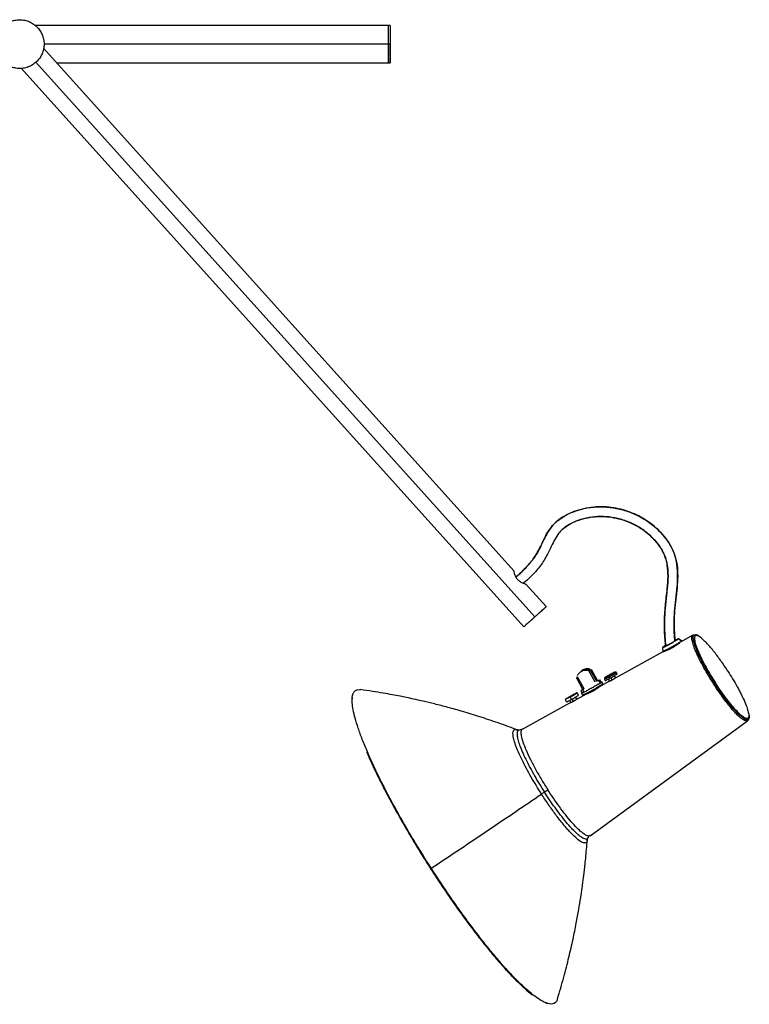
# Paper-space layout '_Izquierda' of a CAD drawing. Header units: millimetres. Extents: x -729 to 867, y 3453 to 4497.
# Tile 3 of 4: x 492 to 867, y 3453 to 3958. Entities that reach past the tile are written whole.
import ezdxf

# ---------------------------------------------------------------- set-up
doc = ezdxf.new("R2010")
doc.units = ezdxf.units.MM

psp = doc.layouts.new('_Izquierda')

# ---------------------------------------------------------------- linework, layer by layer
at = {"color": 7, "linetype": 'Continuous', "lineweight": 25}
for p, q in [((682.28, 3954.77), (500.4, 3954.77)), ((745.79, 3675.3), (504.5, 3943.28)), ((682.28, 3945.27), (504.78, 3945.27)), ((492.99, 3932.91), (750.83, 3646.54)), ((500.64, 3935.99), (756.59, 3651.72)), ((511.26, 3935.77), (682.28, 3935.77)), ((747.29, 3672.46), (746.93, 3672.14)), ((762.35, 3656.91), (752.14, 3668.25)), ((758.27, 3653.24), (753.88, 3649.28)), ((831.69, 3639.29), (830.21, 3640.42)), ((831.72, 3639.36), (830.22, 3640.49)), ((831.64, 3639.33), (831.69, 3639.29)), ((831.78, 3639.13), (831.69, 3639.29)), ((831.83, 3639.16), (831.71, 3639.37)), ((831.78, 3639.13), (837.45, 3642.26)), ((837.45, 3642.26), (837.8, 3642.38)), ((839.21, 3642.49), (837.59, 3642.36)), ((838.27, 3642.42), (838.43, 3642.37)), ((839.45, 3642.4), (839.21, 3642.49)), ((821.99, 3635.84), (822.16, 3633.99)), ((828.6, 3636.83), (828.57, 3637.11)), ((828.62, 3637.14), (828.64, 3636.86)), ((798.25, 3620.64), (822.29, 3633.9)), ((822.17, 3633.99), (822.31, 3633.73)), ((783.99, 3624.33), (784.64, 3624.92)), ((787.42, 3618.19), (783.99, 3624.33)), ((784.06, 3624.32), (785.28, 3624.01)), ((784.78, 3624.67), (784.64, 3624.92)), ((785.28, 3624.01), (785.71, 3624.4)), ((788.69, 3619.07), (785.71, 3624.4)), ((778.01, 3620.01), (778.29, 3620.99)), ((778.01, 3620.01), (780.99, 3614.68)), ((778.18, 3621.17), (781.63, 3615)), ((779.64, 3623.27), (779.53, 3623.17)), ((788.26, 3618.68), (785.28, 3624.01)), ((788.69, 3619.07), (788.26, 3618.68)), ((789.98, 3619.3), (788.69, 3619.07)), ((789.98, 3619.3), (789.55, 3618.91)), ((790.6, 3618.2), (789.98, 3619.3)), ((792.32, 3620.38), (792.2, 3620.19)), ((792.26, 3619.66), (792.6, 3619.04)), ((794.29, 3621.55), (792.55, 3620.6)), ((792.66, 3620.72), (792.68, 3620.68)), ((792.73, 3620.77), (794.47, 3621.72)), ((794.03, 3621.32), (794.29, 3621.55)), ((794.13, 3619.89), (794.84, 3618.63)), ((794.29, 3621.55), (794.33, 3621.48)), ((794.47, 3621.72), (794.73, 3621.95)), ((794.47, 3621.72), (794.54, 3621.59)), ((794.74, 3621.96), (794.85, 3621.76)), ((795.21, 3620.34), (794.87, 3620.95)), ((795.35, 3622.29), (795.04, 3622.12)), ((795.5, 3622.22), (795.24, 3621.98)), ((796.14, 3619.28), (795.44, 3620.54)), ((797.24, 3623.17), (795.5, 3622.22)), ((795.68, 3622.38), (797.42, 3623.33)), ((795.94, 3622.61), (795.68, 3622.38)), ((795.68, 3622.38), (795.71, 3622.33)), ((797.88, 3620.36), (797.19, 3621.59)), ((798.72, 3622.44), (798.38, 3623.05)), ((780.99, 3614.68), (780.11, 3613.72)), ((781.63, 3615), (781.02, 3614.18)), ((781.02, 3614.18), (781.63, 3613.09)), ((789.55, 3618.91), (788.26, 3618.68)), ((789.15, 3617.25), (790.16, 3617.81)), ((790.16, 3617.81), (789.55, 3618.91)), ((789.81, 3616), (789.84, 3616)), ((789.84, 3616), (794.37, 3618.5)), ((790.6, 3618.2), (790.16, 3617.81)), ((790.44, 3618.17), (790.76, 3618.32)), ((790.81, 3618.29), (790.84, 3618.26)), ((791.33, 3617.39), (790.84, 3618.26)), ((791.38, 3617.47), (790.9, 3618.34)), ((791.29, 3617.41), (791.33, 3617.39)), ((662.88, 3610.36), (662.79, 3609.59)), ((772.06, 3609.35), (772.74, 3608.12)), ((774.42, 3610.63), (772.61, 3609.64)), ((772.61, 3609.64), (772.79, 3609.8)), ((772.79, 3609.8), (774.61, 3610.79)), ((772.82, 3609.75), (772.79, 3609.8)), ((775.36, 3611.05), (774.15, 3610.39)), ((774.15, 3610.39), (774.42, 3610.63)), ((774.25, 3609.02), (774.99, 3607.68)), ((774.42, 3610.63), (774.47, 3610.56)), ((774.61, 3610.79), (774.88, 3611.04)), ((774.61, 3610.79), (774.67, 3610.67)), ((775.35, 3609.41), (774.67, 3610.64)), ((774.88, 3611.04), (776.09, 3611.7)), ((774.88, 3611.04), (774.99, 3610.84)), ((775.64, 3611.29), (775.36, 3611.05)), ((776.29, 3608.33), (775.57, 3609.62)), ((777.45, 3612.29), (775.64, 3611.29)), ((775.82, 3611.46), (777.63, 3612.45)), ((776.09, 3611.7), (775.82, 3611.46)), ((775.84, 3611.41), (775.82, 3611.46)), ((778.03, 3609.42), (777.33, 3610.67)), ((777.63, 3612.45), (777.45, 3612.29)), ((778.86, 3611.51), (778.18, 3612.74)), ((778.4, 3609.69), (782.93, 3612.19)), ((780.11, 3613.72), (780.72, 3612.62)), ((780.42, 3612.48), (780.91, 3611.61)), ((780.48, 3612.56), (780.83, 3612.81)), ((749.87, 3593.96), (774.52, 3607.55)), ((750.04, 3594.08), (748.51, 3593.62)), ((784.81, 3539.5), (865.65, 3598.45)), ((865.59, 3598.41), (865.84, 3598.68)), ((748.51, 3593.62), (747.51, 3593.72)), ((748.6, 3593.6), (748.54, 3593.58)), ((783.72, 3538.43), (783.69, 3538.37)), ((783.74, 3538.3), (784.44, 3539.09)), ((784.67, 3539.35), (784.8, 3539.5)), ((784.88, 3539.56), (784.78, 3539.53)), ((761.94, 3453.88), (762.67, 3453.63))]:
    psp.add_line(p, q, dxfattribs=at)
psp.add_arc((758.22, 3664.95), 57.95, 293.1505, 304.8455, dxfattribs=at)
for points, knots in [([(483.91, 3954.56), (484.46, 3955.06), (485.07, 3955.52), (486.42, 3956.34), (487.15, 3956.7), (488.7, 3957.28), (489.52, 3957.5), (491.2, 3957.76), (492.07, 3957.8), (493.79, 3957.71), (494.65, 3957.58), (496.3, 3957.14), (497.1, 3956.84), (498.58, 3956.1), (499.27, 3955.67), (500.52, 3954.71), (501.08, 3954.19), (502.06, 3953.09), (502.52, 3952.48), (503.35, 3951.14), (503.71, 3950.41), (504.28, 3948.86), (504.5, 3948.04), (504.76, 3946.35), (504.81, 3945.48), (504.72, 3943.76), (504.58, 3942.9), (504.14, 3941.25), (503.84, 3940.46), (503.11, 3938.98), (502.67, 3938.29), (501.71, 3937.04), (501.19, 3936.48), (500.64, 3935.99)], [0, 0, 0, 0, 0.0625, 0.0625, 0.125, 0.125, 0.1875, 0.1875, 0.25, 0.25, 0.3125, 0.3125, 0.375, 0.375, 0.4375, 0.4375, 0.5, 0.5, 0.5625, 0.5625, 0.625, 0.625, 0.6875, 0.6875, 0.75, 0.75, 0.8125, 0.8125, 0.875, 0.875, 0.9375, 0.9375, 1, 1, 1, 1]), ([(500.64, 3935.99), (500.1, 3935.49), (499.48, 3935.03), (498.14, 3934.21), (497.41, 3933.85), (495.86, 3933.27), (495.04, 3933.05), (493.35, 3932.79), (492.49, 3932.75), (490.76, 3932.84), (489.91, 3932.97), (488.26, 3933.41), (487.46, 3933.71), (485.98, 3934.45), (485.29, 3934.88), (484.04, 3935.84), (483.48, 3936.36), (482.5, 3937.46), (482.03, 3938.07), (481.21, 3939.41), (480.85, 3940.14), (480.27, 3941.69), (480.06, 3942.51), (479.8, 3944.2), (479.75, 3945.07), (479.84, 3946.79), (479.98, 3947.65), (480.41, 3949.3), (480.71, 3950.09), (481.45, 3951.57), (481.88, 3952.26), (482.84, 3953.51), (483.37, 3954.07), (483.91, 3954.56)], [0, 0, 0, 0, 0.0625, 0.0625, 0.125, 0.125, 0.1875, 0.1875, 0.25, 0.25, 0.3125, 0.3125, 0.375, 0.375, 0.4375, 0.4375, 0.5, 0.5, 0.5625, 0.5625, 0.625, 0.625, 0.6875, 0.6875, 0.75, 0.75, 0.8125, 0.8125, 0.875, 0.875, 0.9375, 0.9375, 1, 1, 1, 1]), ([(681.28, 3954.77), (681.28, 3954.77), (681.28, 3954.72), (681.28, 3954.51), (681.28, 3954.34), (681.28, 3953.88), (681.28, 3953.58), (681.28, 3952.87), (681.28, 3952.46), (681.28, 3951.53), (681.28, 3951.02), (681.28, 3949.93), (681.28, 3949.36), (681.28, 3948.19), (681.28, 3947.59), (681.28, 3946.42), (681.28, 3945.83), (681.28, 3944.71), (681.28, 3944.13), (681.28, 3942.96), (681.28, 3942.36), (681.28, 3941.19), (681.28, 3940.62), (681.28, 3939.53), (681.28, 3939.02), (681.28, 3938.09), (681.28, 3937.68), (681.28, 3936.97), (681.28, 3936.67), (681.28, 3936.21), (681.28, 3936.04), (681.28, 3935.82), (681.28, 3935.77), (681.28, 3935.77)], [0, 0, 0, 0, 0.0625, 0.0625, 0.125, 0.125, 0.1875, 0.1875, 0.25, 0.25, 0.3125, 0.3125, 0.375, 0.375, 0.4375, 0.4375, 0.5, 0.5, 0.5625, 0.5625, 0.625, 0.625, 0.6875, 0.6875, 0.75, 0.75, 0.8125, 0.8125, 0.875, 0.875, 0.9375, 0.9375, 1, 1, 1, 1]), ([(682.28, 3954.77), (682.28, 3954.77), (682.28, 3954.72), (682.28, 3954.51), (682.28, 3954.34), (682.28, 3953.88), (682.28, 3953.58), (682.28, 3952.87), (682.28, 3952.46), (682.28, 3951.53), (682.28, 3951.02), (682.28, 3949.93), (682.28, 3949.36), (682.28, 3948.19), (682.28, 3947.59), (682.28, 3946.42), (682.28, 3945.83), (682.28, 3944.71), (682.28, 3944.13), (682.28, 3942.96), (682.28, 3942.36), (682.28, 3941.19), (682.28, 3940.62), (682.28, 3939.53), (682.28, 3939.02), (682.28, 3938.09), (682.28, 3937.68), (682.28, 3936.97), (682.28, 3936.67), (682.28, 3936.21), (682.28, 3936.04), (682.28, 3935.82), (682.28, 3935.77), (682.28, 3935.77)], [0, 0, 0, 0, 0.0625, 0.0625, 0.125, 0.125, 0.1875, 0.1875, 0.25, 0.25, 0.3125, 0.3125, 0.375, 0.375, 0.4375, 0.4375, 0.5, 0.5, 0.5625, 0.5625, 0.625, 0.625, 0.6875, 0.6875, 0.75, 0.75, 0.8125, 0.8125, 0.875, 0.875, 0.9375, 0.9375, 1, 1, 1, 1]), ([(682.28, 3954.77), (682.28, 3954.77), (682.28, 3954.72), (682.28, 3954.51), (682.28, 3954.34), (682.28, 3953.88), (682.28, 3953.58), (682.28, 3952.87), (682.28, 3952.46), (682.28, 3951.53), (682.28, 3951.02), (682.28, 3949.93), (682.28, 3949.36), (682.28, 3948.19), (682.28, 3947.59), (682.28, 3946.42), (682.28, 3945.83), (682.28, 3945.27)], [0, 0, 0, 0, 0.125, 0.125, 0.25, 0.25, 0.375, 0.375, 0.5, 0.5, 0.625, 0.625, 0.75, 0.75, 0.875, 0.875, 1, 1, 1, 1]), ([(682.28, 3935.77), (682.28, 3935.77), (682.28, 3935.82), (682.28, 3936.04), (682.28, 3936.21), (682.28, 3936.67), (682.28, 3936.97), (682.28, 3937.68), (682.28, 3938.09), (682.28, 3939.02), (682.28, 3939.53), (682.28, 3940.62), (682.28, 3941.19), (682.28, 3942.36), (682.28, 3942.96), (682.28, 3944.13), (682.28, 3944.71), (682.28, 3945.27)], [0, 0, 0, 0, 0.125, 0.125, 0.25, 0.25, 0.375, 0.375, 0.5, 0.5, 0.625, 0.625, 0.75, 0.75, 0.875, 0.875, 1, 1, 1, 1]), ([(828.36, 3639.3), (828.27, 3640.31), (828.06, 3642.72), (827.92, 3647.19), (828, 3652.75), (828.58, 3659.06), (829.38, 3665.48), (829.9, 3672.04), (829.65, 3678.03), (828.45, 3683.31), (826.51, 3687.75), (823.85, 3691.86), (820.64, 3695.59), (816.99, 3698.89), (813.01, 3701.7), (808.74, 3704.02), (804.22, 3705.84), (799.45, 3707.19), (794.46, 3708), (789.31, 3708.2), (784.08, 3707.73), (779.03, 3706.56), (774.45, 3704.85), (770.56, 3702.83), (768.44, 3701.13), (767.46, 3700.34)], [0, 0, 0, 0, 0.0260212, 0.0621569, 0.1146628, 0.1687791, 0.2248089, 0.2812583, 0.3375861, 0.377989, 0.4190297, 0.4605368, 0.5024114, 0.5442582, 0.5856083, 0.6265932, 0.6678286, 0.7100294, 0.7531849, 0.7971845, 0.8421211, 0.8879424, 0.9304624, 0.9679357, 1, 1, 1, 1]), ([(767.57, 3700.35), (768.64, 3701.23), (770.96, 3703.15), (775.74, 3705.47), (781.62, 3707.35), (788.36, 3708.25), (795.13, 3708), (801.76, 3706.68), (808.13, 3704.37), (813.61, 3701.35), (818.19, 3697.87), (821.92, 3694.2), (825.12, 3690.04), (827.63, 3685.46), (829.19, 3680.55), (829.85, 3675.19), (829.75, 3669.52), (829.16, 3663.62), (828.44, 3657.83), (828, 3652.13), (827.86, 3645.98), (828.25, 3641.74), (828.47, 3639.36)], [0, 0, 0, 0, 0.035613, 0.077794, 0.136645, 0.19456, 0.252276, 0.309986, 0.367488, 0.425166, 0.46918, 0.513793, 0.558423, 0.602723, 0.64649, 0.689432, 0.740681, 0.791769, 0.842064, 0.890838, 0.938874, 1, 1, 1, 1]), ([(823.71, 3636.71), (823.56, 3637.81), (823.04, 3641.77), (822.89, 3648.73), (823.34, 3657.45), (824.4, 3665.29), (824.94, 3672.18), (824.71, 3677.14), (823.92, 3680.87), (822.98, 3683.52), (821.68, 3686.09), (819.51, 3689.4), (816.14, 3693.17), (811.4, 3696.94), (806.13, 3699.84), (800.49, 3701.87), (794.64, 3703.05), (788.69, 3703.27), (782.79, 3702.47), (778.06, 3700.99), (774.52, 3699.29), (772.11, 3697.77), (769.99, 3695.97), (768.02, 3693.58), (766.24, 3690.48), (764.47, 3686.77), (762.28, 3682.2), (759.04, 3677.29), (754.95, 3672.7), (752.05, 3670.06), (750.76, 3668.9)], [0, 0, 0, 0, 0.023145, 0.08382, 0.145577, 0.206649, 0.250135, 0.290789, 0.31025, 0.32961, 0.349545, 0.370065, 0.412182, 0.454277, 0.495724, 0.537361, 0.579099, 0.620525, 0.661922, 0.703864, 0.724639, 0.744774, 0.764109, 0.783125, 0.810175, 0.839349, 0.870106, 0.917047, 0.96322, 1, 1, 1, 1]), ([(767.46, 3700.34), (766.31, 3699.28), (765.16, 3698.2), (764.36, 3696.88), (764.35, 3696.88)], [0, 0, 0, 0, 0.996896, 1, 1, 1, 1]), ([(764.44, 3696.86), (765.2, 3697.96), (766.1, 3699.26), (767.36, 3700.2), (767.57, 3700.35)], [0, 0, 0, 0, 0.833663, 1, 1, 1, 1]), ([(770.76, 3696.59), (771.59, 3697.26), (773.45, 3698.76), (777.03, 3700.58), (781.36, 3702.09), (786.16, 3703.01), (791.08, 3703.25), (795.89, 3702.81), (800.52, 3701.79), (804.92, 3700.27), (809.04, 3698.27), (812.85, 3695.79), (816.32, 3692.85), (819.35, 3689.54), (821.8, 3685.94), (823.58, 3682.14), (824.54, 3678.14), (824.94, 3673.3), (824.63, 3667.56), (823.83, 3661.02), (823.12, 3654.41), (822.93, 3647.88), (823.1, 3641.98), (823.47, 3638.28), (823.63, 3636.67)], [0, 0, 0, 0, 0.0304459, 0.0679233, 0.1119492, 0.1583559, 0.20358, 0.2480769, 0.2918425, 0.3345447, 0.3762232, 0.4177138, 0.4594974, 0.5008714, 0.5408561, 0.5788475, 0.6157951, 0.6536951, 0.7129608, 0.774601, 0.8367541, 0.8971432, 0.9554303, 1, 1, 1, 1]), ([(746.93, 3672.14), (746.98, 3672.18), (748.76, 3673.71), (752.04, 3676.89), (756.42, 3682.03), (759.23, 3687.32), (761.52, 3692.08), (762.9, 3695.03), (764, 3696.33), (764.08, 3696.44)], [0, 0, 0, 0, 0.006758, 0.235302, 0.45648, 0.679307, 0.829912, 0.986664, 1, 1, 1, 1]), ([(764.35, 3696.88), (763.56, 3695.65), (762.02, 3693.25), (760.26, 3689.47), (758.34, 3685.43), (755.7, 3681.15), (751.88, 3676.69), (748.87, 3673.92), (747.29, 3672.46)], [0, 0, 0, 0, 0.144672, 0.2825, 0.412963, 0.58919, 0.783228, 1, 1, 1, 1]), ([(747.76, 3670.69), (747.57, 3670.91), (747.19, 3671.37), (746.59, 3672.44), (746.2, 3673.54), (745.97, 3674.43), (745.86, 3674.94), (745.8, 3675.24), (745.78, 3675.34), (745.8, 3675.25), (745.81, 3675.21)], [0, 0, 0, 0, 0.103289, 0.209637, 0.447781, 0.569581, 0.689323, 0.799149, 0.907281, 1, 1, 1, 1]), ([(752.14, 3668.24), (752.14, 3668.24), (752.18, 3668.23), (752.06, 3668.27), (751.67, 3668.39), (750.69, 3668.71), (749.4, 3669.33), (748.39, 3670.04), (747.97, 3670.47), (747.76, 3670.69)], [0, 0, 0, 0, 0.006392, 0.123728, 0.243224, 0.500825, 0.76483, 0.884034, 1, 1, 1, 1]), ([(756.59, 3651.72), (756.93, 3652.03), (757.28, 3652.35), (758, 3652.99), (758.36, 3653.31), (759.07, 3653.95), (759.41, 3654.27), (760.07, 3654.86), (760.38, 3655.14), (760.95, 3655.64), (761.2, 3655.87), (761.63, 3656.26), (761.81, 3656.42), (762.09, 3656.67), (762.19, 3656.76), (762.32, 3656.88), (762.35, 3656.91), (762.35, 3656.91)], [0, 0, 0, 0, 0.125, 0.125, 0.25, 0.25, 0.375, 0.375, 0.5, 0.5, 0.625, 0.625, 0.75, 0.75, 0.875, 0.875, 1, 1, 1, 1]), ([(760.25, 3655.02), (760.2, 3654.98), (760.12, 3654.9), (759.9, 3654.7), (759.75, 3654.57), (759.4, 3654.25), (759.2, 3654.07), (758.76, 3653.67), (758.52, 3653.46), (758.27, 3653.24)], [0, 0, 0, 0, 0.25, 0.25, 0.5, 0.5, 0.75, 0.75, 1, 1, 1, 1]), ([(756.59, 3651.72), (756.25, 3651.42), (755.9, 3651.1), (755.19, 3650.46), (754.83, 3650.13), (754.12, 3649.5), (753.77, 3649.18), (753.11, 3648.59), (752.8, 3648.31), (752.24, 3647.8), (751.99, 3647.58), (751.56, 3647.19), (751.38, 3647.03), (751.1, 3646.78), (751, 3646.68), (750.86, 3646.57), (750.83, 3646.54), (750.83, 3646.54)], [0, 0, 0, 0, 0.125, 0.125, 0.25, 0.25, 0.375, 0.375, 0.5, 0.5, 0.625, 0.625, 0.75, 0.75, 0.875, 0.875, 1, 1, 1, 1]), ([(753.88, 3649.28), (753.68, 3649.11), (753.28, 3648.75), (752.92, 3648.41), (752.94, 3648.44), (752.95, 3648.45)], [0, 0, 0, 0, 0.338385, 0.685932, 1, 1, 1, 1]), ([(822.01, 3635.91), (821.94, 3635.84), (821.95, 3635.82), (822.13, 3635.88), (822.22, 3635.92), (822.46, 3636.02), (822.61, 3636.09), (822.95, 3636.26), (823.14, 3636.36), (823.57, 3636.57), (823.79, 3636.69), (824.51, 3637.07), (825.02, 3637.34), (825.98, 3637.88), (826.52, 3638.17), (827.32, 3638.63), (827.59, 3638.78), (828.1, 3639.08), (828.35, 3639.23), (828.81, 3639.5), (829.02, 3639.63), (829.4, 3639.86), (829.56, 3639.97), (829.98, 3640.23), (830.14, 3640.35), (830.21, 3640.42)], [0, 0, 0, 0, 0.125, 0.125, 0.1875, 0.1875, 0.25, 0.25, 0.3125, 0.3125, 0.375, 0.375, 0.5, 0.5, 0.625, 0.625, 0.6875, 0.6875, 0.75, 0.75, 0.8125, 0.8125, 0.875, 0.875, 1, 1, 1, 1]), ([(822.24, 3634.03), (822.24, 3634.02), (822.24, 3633.98), (823, 3634.33), (824.42, 3635.06), (826.21, 3636.03), (828.11, 3637.08), (829.87, 3638.11), (831.21, 3638.93), (831.53, 3639.17), (831.69, 3639.29)], [0, 0, 0, 0, 0.041054, 0.182666, 0.324278, 0.455111, 0.585943, 0.727555, 0.869167, 1, 1, 1, 1]), ([(829.35, 3639.94), (829.29, 3639.89), (829.16, 3639.8), (828.73, 3639.52), (828.42, 3639.33), (827.7, 3638.9), (827.28, 3638.65), (826.43, 3638.17), (826.01, 3637.94), (825.25, 3637.52), (824.84, 3637.3), (824.09, 3636.9), (823.75, 3636.73), (823.21, 3636.46), (823.02, 3636.38), (822.82, 3636.31), (822.82, 3636.33), (822.87, 3636.38)], [0, 0, 0, 0, 0.125, 0.125, 0.25, 0.25, 0.375, 0.375, 0.5, 0.5, 0.625, 0.625, 0.75, 0.75, 0.875, 0.875, 1, 1, 1, 1]), ([(828.34, 3639.52), (828.48, 3639.6), (828.97, 3639.85), (829.39, 3640.03), (829.36, 3639.97), (829.35, 3639.94)], [0, 0, 0, 0, 0.174617, 0.603637, 1, 1, 1, 1]), ([(830.21, 3640.42), (830.23, 3640.45), (830.27, 3640.53), (829.61, 3640.24), (828.8, 3639.82), (828.45, 3639.64)], [0, 0, 0, 0, 0.339546, 0.707069, 1, 1, 1, 1]), ([(848.19, 3617.33), (847.36, 3618.62), (846.51, 3619.98), (844.85, 3622.76), (844.02, 3624.18), (842.45, 3627.03), (841.7, 3628.44), (840.34, 3631.18), (839.73, 3632.49), (838.68, 3634.92), (838.25, 3636.04), (837.58, 3638.03), (837.34, 3638.89), (837.07, 3640.33), (837.03, 3640.91), (837.12, 3641.78), (837.26, 3642.08), (837.45, 3642.26)], [0, 0, 0, 0, 0.125, 0.125, 0.25, 0.25, 0.375, 0.375, 0.5, 0.5, 0.625, 0.625, 0.75, 0.75, 0.875, 0.875, 1, 1, 1, 1]), ([(848.78, 3617.72), (847.95, 3619.05), (846.22, 3621.79), (843.81, 3625.99), (841.62, 3630.14), (839.82, 3633.99), (838.54, 3637.28), (837.85, 3639.82), (837.71, 3641.55), (838.12, 3642.44), (838.7, 3642.71), (839.29, 3642.42), (839.44, 3642.35)], [0, 0, 0, 0, 0.100877, 0.207797, 0.319162, 0.43289, 0.546618, 0.657983, 0.764903, 0.86578, 0.966658, 1, 1, 1, 1]), ([(838.77, 3641.92), (838.58, 3641.75), (838.46, 3641.46), (838.37, 3640.62), (838.4, 3640.06), (838.67, 3638.68), (838.89, 3637.85), (839.54, 3635.94), (839.95, 3634.86), (840.96, 3632.52), (841.55, 3631.26), (842.86, 3628.63), (843.58, 3627.27), (845.09, 3624.53), (845.88, 3623.16), (847.49, 3620.49), (848.3, 3619.18), (849.1, 3617.94)], [0, 0, 0, 0, 0.125, 0.125, 0.25, 0.25, 0.375, 0.375, 0.5, 0.5, 0.625, 0.625, 0.75, 0.75, 0.875, 0.875, 1, 1, 1, 1]), ([(842.04, 3640.69), (841.2, 3641.38), (840.5, 3641.81), (839.41, 3642.19), (839.02, 3642.15), (838.77, 3641.92)], [0, 0, 0, 0, 0.5, 0.5, 1, 1, 1, 1]), ([(841.71, 3641.04), (841.67, 3641.07), (841.42, 3641.28), (841.03, 3641.56), (840.5, 3641.91), (840.09, 3642.15), (839.84, 3642.24), (839.77, 3642.27)], [0, 0, 0, 0, 0.05079, 0.352113, 0.586334, 0.878512, 1, 1, 1, 1]), ([(855.57, 3623.77), (854.5, 3625.43), (853.34, 3627.15), (851.54, 3629.69), (850.93, 3630.53), (849.71, 3632.17), (849.09, 3632.97), (847.88, 3634.51), (847.28, 3635.24), (846.1, 3636.63), (845.53, 3637.27), (844.43, 3638.45), (843.91, 3638.99), (842.92, 3639.93), (842.46, 3640.35), (842.04, 3640.69)], [0, 0, 0, 0, 0.25, 0.25, 0.375, 0.375, 0.5, 0.5, 0.625, 0.625, 0.75, 0.75, 0.875, 0.875, 1, 1, 1, 1]), ([(823.61, 3636.94), (823.2, 3636.69), (822.4, 3636.21), (822.14, 3636), (822.01, 3635.91)], [0, 0, 0, 0, 0.51214, 1, 1, 1, 1]), ([(822.39, 3633.77), (822.39, 3633.76), (822.39, 3633.72), (823.15, 3634.07), (824.56, 3634.79), (826.36, 3635.77), (828.24, 3636.82), (829.93, 3637.79), (830.64, 3638.24), (830.94, 3638.43)], [0, 0, 0, 0, 0.049069, 0.218329, 0.38759, 0.543966, 0.700342, 0.869603, 1, 1, 1, 1]), ([(822.87, 3636.38), (822.96, 3636.45), (823.08, 3636.55), (823.5, 3636.8), (823.62, 3636.87)], [0, 0, 0, 0, 0.707783, 1, 1, 1, 1]), ([(822.93, 3634.25), (823.04, 3634.33), (823.19, 3634.44), (823.72, 3634.68), (823.84, 3634.74)], [0, 0, 0, 0, 0.765252, 1, 1, 1, 1]), ([(826.66, 3635.61), (826.39, 3635.47), (825.85, 3635.18), (824.84, 3634.71), (823.94, 3634.36), (823.62, 3634.3), (823.54, 3634.28)], [0, 0, 0, 0, 0.213581, 0.427927, 0.851619, 1, 1, 1, 1]), ([(831.13, 3638.77), (831.12, 3638.76), (831.1, 3638.75), (831.06, 3638.71), (831.02, 3638.68), (830.97, 3638.63), (830.91, 3638.58), (830.85, 3638.53), (830.78, 3638.47), (830.7, 3638.41), (830.52, 3638.26), (830.19, 3637.99), (829.64, 3637.56), (828.99, 3637.08), (828.41, 3636.68), (827.95, 3636.38), (827.63, 3636.18), (827.31, 3635.99), (826.99, 3635.8), (826.77, 3635.68), (826.66, 3635.61)], [0, 0, 0, 0, 0.02789, 0.055627, 0.08326, 0.110842, 0.138422, 0.166054, 0.193787, 0.221673, 0.249762, 0.373554, 0.497703, 0.621828, 0.74665, 0.79764, 0.848147, 0.898489, 0.948997, 1, 1, 1, 1]), ([(778.47, 3621.64), (778.69, 3622.06), (779.22, 3623.1), (780.71, 3624.07), (782.42, 3624.54), (783.48, 3624.4), (783.99, 3624.33)], [0, 0, 0, 0, 0.210989, 0.525262, 0.770215, 1, 1, 1, 1]), ([(784.64, 3624.92), (783.99, 3624.98), (782.64, 3625.11), (781.11, 3624.58), (780.5, 3623.97), (780.38, 3623.85)], [0, 0, 0, 0, 0.430195, 0.888786, 1, 1, 1, 1]), ([(785.71, 3624.4), (785.14, 3624.62), (783.97, 3625.06), (782.16, 3624.84), (780.87, 3624.41), (780.43, 3623.91), (780.38, 3623.85)], [0, 0, 0, 0, 0.3189884, 0.6450508, 0.9602777, 1, 1, 1, 1]), ([(792.2, 3620.19), (792.19, 3620.13), (792.17, 3620.03), (792.18, 3619.89), (792.2, 3619.81), (792.22, 3619.73), (792.25, 3619.69), (792.26, 3619.66)], [0, 0, 0, 0, 0.339897, 0.571063, 0.720715, 0.806928, 1, 1, 1, 1]), ([(792.25, 3620.22), (792.24, 3620.22), (792.2, 3620.22), (792.35, 3620.34), (792.6, 3620.48), (792.6, 3620.49)], [0, 0, 0, 0, 0.263012, 0.987894, 1, 1, 1, 1]), ([(794.66, 3621.4), (794.31, 3621.21), (793.57, 3620.82), (792.71, 3620.38), (792.23, 3620.16), (792.24, 3620.2), (792.25, 3620.22)], [0, 0, 0, 0, 0.263023, 0.547717, 0.832411, 1, 1, 1, 1]), ([(794.87, 3620.95), (794.5, 3620.75), (793.72, 3620.32), (792.81, 3619.87), (792.3, 3619.63), (792.31, 3619.67), (792.32, 3619.69)], [0, 0, 0, 0, 0.2691948, 0.5605691, 0.8519435, 1, 1, 1, 1]), ([(792.47, 3620.56), (792.48, 3620.57), (792.5, 3620.59), (792.53, 3620.62), (792.55, 3620.63), (792.56, 3620.64)], [0, 0, 0, 0, 0.334328, 0.66688, 1, 1, 1, 1]), ([(794.03, 3621.32), (793.84, 3621.22), (793.65, 3621.12), (793.31, 3620.94), (793.15, 3620.86), (792.88, 3620.74), (792.78, 3620.69), (792.62, 3620.62), (792.57, 3620.6), (792.55, 3620.6)], [0, 0, 0, 0, 0.25, 0.25, 0.5, 0.5, 0.75, 0.75, 1, 1, 1, 1]), ([(792.56, 3620.64), (792.58, 3620.66), (792.61, 3620.68), (792.64, 3620.71), (792.66, 3620.72)], [0, 0, 0, 0, 0.49932, 1, 1, 1, 1]), ([(792.66, 3619.07), (792.65, 3619.06), (792.64, 3619.02), (793.15, 3619.25), (794.06, 3619.71), (794.84, 3620.13), (795.21, 3620.34)], [0, 0, 0, 0, 0.151098, 0.441432, 0.731766, 1, 1, 1, 1]), ([(792.73, 3620.77), (792.81, 3620.82), (792.92, 3620.89), (793.19, 3621.06), (793.35, 3621.15), (793.71, 3621.37), (793.9, 3621.48), (794.31, 3621.72), (794.52, 3621.84), (794.73, 3621.95)], [0, 0, 0, 0, 0.25, 0.25, 0.5, 0.5, 0.75, 0.75, 1, 1, 1, 1]), ([(796.05, 3619.23), (796.01, 3619.2), (795.92, 3619.16), (795.8, 3619.09), (795.67, 3619.02), (795.55, 3618.96), (795.43, 3618.9), (795.25, 3618.81), (795, 3618.7), (794.74, 3618.58), (794.53, 3618.5), (794.41, 3618.47), (794.35, 3618.46), (794.34, 3618.47), (794.36, 3618.49), (794.37, 3618.5)], [0, 0, 0, 0, 0.0424751, 0.0845262, 0.1263381, 0.1680987, 0.2099958, 0.2522148, 0.3770027, 0.4997589, 0.6228287, 0.7477788, 0.8318775, 0.9154692, 1, 1, 1, 1]), ([(794.66, 3621.4), (794.64, 3621.47), (794.62, 3621.52), (794.61, 3621.6), (794.61, 3621.63), (794.62, 3621.64)], [0, 0, 0, 0, 0.5, 0.5, 1, 1, 1, 1]), ([(794.66, 3621.4), (795.02, 3621.61), (795.78, 3622.02), (796.85, 3622.64), (797.61, 3623.11), (797.98, 3623.36), (797.93, 3623.36), (797.91, 3623.36)], [0, 0, 0, 0, 0.212666, 0.442855, 0.673043, 0.885709, 1, 1, 1, 1]), ([(794.87, 3620.95), (794.83, 3621.03), (794.79, 3621.11), (794.71, 3621.27), (794.68, 3621.34), (794.66, 3621.4)], [0, 0, 0, 0, 0.5, 0.5, 1, 1, 1, 1]), ([(794.74, 3621.96), (794.81, 3621.99), (794.94, 3622.07), (795.14, 3622.18), (795.28, 3622.26), (795.34, 3622.29)], [0, 0, 0, 0, 0.334328, 0.66688, 1, 1, 1, 1]), ([(798.33, 3623.02), (798.34, 3623.02), (798.39, 3623.02), (798.01, 3622.76), (797.2, 3622.27), (796.06, 3621.61), (795.26, 3621.16), (794.87, 3620.95)], [0, 0, 0, 0, 0.094903, 0.312224, 0.547451, 0.782678, 1, 1, 1, 1]), ([(795.21, 3620.34), (795.6, 3620.55), (796.4, 3620.99), (797.54, 3621.65), (798.35, 3622.15), (798.73, 3622.41), (798.68, 3622.41), (798.67, 3622.41)], [0, 0, 0, 0, 0.217322, 0.452549, 0.687776, 0.905097, 1, 1, 1, 1]), ([(797.24, 3623.17), (797.16, 3623.11), (797.05, 3623.04), (796.78, 3622.88), (796.62, 3622.78), (796.26, 3622.57), (796.06, 3622.45), (795.66, 3622.22), (795.45, 3622.1), (795.24, 3621.98)], [0, 0, 0, 0, 0.25, 0.25, 0.5, 0.5, 0.75, 0.75, 1, 1, 1, 1]), ([(795.34, 3622.29), (795.45, 3622.35), (795.65, 3622.46), (795.85, 3622.56), (795.95, 3622.62)], [0, 0, 0, 0, 0.49932, 1, 1, 1, 1]), ([(795.94, 3622.61), (796.13, 3622.71), (796.32, 3622.81), (796.66, 3622.99), (796.82, 3623.07), (797.08, 3623.2), (797.19, 3623.25), (797.35, 3623.31), (797.4, 3623.33), (797.42, 3623.33)], [0, 0, 0, 0, 0.25, 0.25, 0.5, 0.5, 0.75, 0.75, 1, 1, 1, 1]), ([(795.95, 3622.62), (795.95, 3622.62), (795.94, 3622.62), (795.94, 3622.61), (795.94, 3622.61)], [0, 0, 0, 0, 0.282271, 1, 1, 1, 1]), ([(798.25, 3620.64), (798.24, 3620.63), (798.23, 3620.62), (798.2, 3620.6), (798.16, 3620.57), (798.11, 3620.53), (798.06, 3620.49), (797.96, 3620.42), (797.79, 3620.3), (797.52, 3620.12), (797.2, 3619.91), (796.87, 3619.71), (796.58, 3619.53), (796.31, 3619.37), (796.14, 3619.28), (796.05, 3619.23)], [0, 0, 0, 0, 0.041547, 0.082739, 0.123749, 0.164751, 0.205922, 0.247436, 0.370157, 0.492674, 0.617296, 0.743107, 0.828796, 0.913894, 1, 1, 1, 1]), ([(797.96, 3623.39), (797.87, 3623.41), (797.7, 3623.44), (797.48, 3623.33), (797.37, 3623.28)], [0, 0, 0, 0, 0.513635, 1, 1, 1, 1]), ([(797.84, 3620.43), (797.87, 3620.45), (798.08, 3620.57), (798.27, 3620.68), (798.26, 3620.65), (798.25, 3620.64)], [0, 0, 0, 0, 0.074029, 0.537521, 1, 1, 1, 1]), ([(798.38, 3623.06), (798.35, 3623.11), (798.29, 3623.19), (798.15, 3623.32), (798.03, 3623.36), (797.96, 3623.39)], [0, 0, 0, 0, 0.325531, 0.570158, 1, 1, 1, 1]), ([(855.57, 3623.77), (856.38, 3622.47), (858.06, 3619.81), (860, 3616.43), (861.45, 3613.74), (862.83, 3611.06), (864.25, 3607.98), (865.23, 3605.61), (865.47, 3604.73), (865.48, 3604.69)], [0, 0, 0, 0, 0.182624, 0.376188, 0.477133, 0.578057, 0.783947, 0.989836, 1, 1, 1, 1]), ([(664.25, 3613.67), (664.65, 3613.95), (665.42, 3614.49), (666.6, 3614.39), (667.16, 3614.34)], [0, 0, 0, 0, 0.519138, 1, 1, 1, 1]), ([(747.57, 3593.7), (744.29, 3594.92), (737.91, 3597.3), (728.56, 3600.4), (719.94, 3603.04), (712.2, 3605.21), (705.38, 3606.97), (699.52, 3608.37), (694.71, 3609.45), (690.78, 3610.28), (687.17, 3611.01), (683.2, 3611.77), (678.51, 3612.61), (673.08, 3613.51), (669.2, 3614.08), (667.14, 3614.38)], [0, 0, 0, 0, 0.127533, 0.248328, 0.357069, 0.453696, 0.538167, 0.610454, 0.670542, 0.7149, 0.754698, 0.802821, 0.859755, 0.925487, 1, 1, 1, 1]), ([(790.84, 3618.26), (790.67, 3618.13), (790.32, 3617.87), (788.85, 3616.97), (786.93, 3615.85), (784.87, 3614.7), (782.91, 3613.64), (781.35, 3612.85), (780.49, 3612.45), (780.51, 3612.51), (780.51, 3612.54)], [0, 0, 0, 0, 0.126928, 0.264314, 0.401699, 0.528627, 0.655555, 0.792941, 0.930327, 1, 1, 1, 1]), ([(782.93, 3612.19), (782.94, 3612.2), (782.96, 3612.22), (783, 3612.24), (783.05, 3612.28), (783.1, 3612.31), (783.17, 3612.35), (783.24, 3612.39), (783.32, 3612.43), (783.5, 3612.53), (783.83, 3612.69), (784.36, 3612.96), (784.98, 3613.26), (785.54, 3613.54), (786, 3613.78), (786.36, 3613.96), (786.71, 3614.15), (786.94, 3614.28), (787.06, 3614.34)], [0, 0, 0, 0, 0.0314481, 0.0627045, 0.0938404, 0.1249279, 0.1560396, 0.1872482, 0.2186257, 0.2502432, 0.3739471, 0.4977714, 0.6218018, 0.746278, 0.8101655, 0.8733148, 0.9363745, 1, 1, 1, 1]), ([(789.84, 3616), (789.83, 3615.99), (789.81, 3615.98), (789.77, 3615.94), (789.73, 3615.91), (789.67, 3615.86), (789.62, 3615.82), (789.55, 3615.76), (789.47, 3615.71), (789.31, 3615.58), (789.02, 3615.35), (788.53, 3615), (787.96, 3614.6), (787.43, 3614.25), (786.99, 3613.97), (786.65, 3613.77), (786.31, 3613.57), (786.08, 3613.44), (785.97, 3613.38)], [0, 0, 0, 0, 0.03139, 0.062567, 0.093605, 0.124578, 0.155561, 0.186629, 0.217857, 0.249319, 0.373807, 0.499494, 0.623738, 0.74937, 0.812344, 0.874688, 0.937029, 1, 1, 1, 1]), ([(787.06, 3614.34), (787.12, 3614.37), (787.23, 3614.44), (787.4, 3614.53), (787.56, 3614.62), (787.72, 3614.71), (787.87, 3614.8), (788.03, 3614.89), (788.18, 3614.98), (788.46, 3615.15), (788.86, 3615.4), (789.21, 3615.63), (789.45, 3615.78), (789.59, 3615.87), (789.71, 3615.95), (789.77, 3615.98), (789.79, 3616)], [0, 0, 0, 0, 0.042259, 0.084202, 0.125932, 0.167555, 0.209176, 0.250897, 0.292822, 0.33505, 0.501664, 0.666471, 0.750855, 0.834066, 0.916862, 1, 1, 1, 1]), ([(794.37, 3618.5), (794.42, 3618.54), (794.49, 3618.59), (794.72, 3618.72), (794.77, 3618.75)], [0, 0, 0, 0, 0.794081, 1, 1, 1, 1]), ([(848.78, 3617.72), (848.7, 3617.67), (848.61, 3617.6), (848.4, 3617.47), (848.29, 3617.4), (848.19, 3617.33)], [0, 0, 0, 0, 0.5, 0.5, 1, 1, 1, 1]), ([(862.41, 3599.61), (861.99, 3599.94), (861.54, 3600.33), (860.58, 3601.24), (860.06, 3601.76), (858.96, 3602.92), (858.38, 3603.56), (857.18, 3604.95), (856.56, 3605.7), (855.28, 3607.29), (854.63, 3608.13), (853.32, 3609.87), (852.66, 3610.78), (851.34, 3612.62), (850.69, 3613.56), (849.42, 3615.44), (848.79, 3616.39), (848.19, 3617.33)], [0, 0, 0, 0, 0.125, 0.125, 0.25, 0.25, 0.375, 0.375, 0.5, 0.5, 0.625, 0.625, 0.75, 0.75, 0.875, 0.875, 1, 1, 1, 1]), ([(849.1, 3617.94), (849.08, 3617.93), (849.04, 3617.9), (848.93, 3617.82), (848.86, 3617.77), (848.78, 3617.72)], [0, 0, 0, 0, 0.5, 0.5, 1, 1, 1, 1]), ([(866.35, 3599.85), (866.27, 3599.55), (866.1, 3598.9), (865.25, 3598.78), (863.89, 3599.36), (862, 3600.84), (859.66, 3603.17), (857, 3606.24), (854.2, 3609.84), (851.42, 3613.71), (849.64, 3616.41), (848.78, 3617.72)], [0, 0, 0, 0, 0.091021, 0.196932, 0.309186, 0.426108, 0.54551, 0.664913, 0.781835, 0.894089, 1, 1, 1, 1]), ([(865.89, 3599.79), (865.7, 3599.62), (865.43, 3599.55), (864.72, 3599.67), (864.28, 3599.86), (863.22, 3600.53), (862.6, 3601.01), (861.22, 3602.25), (860.45, 3603.02), (858.81, 3604.79), (857.94, 3605.8), (856.15, 3607.99), (855.23, 3609.17), (853.4, 3611.62), (852.5, 3612.89), (850.74, 3615.43), (849.9, 3616.7), (849.1, 3617.94)], [0, 0, 0, 0, 0.125, 0.125, 0.25, 0.25, 0.375, 0.375, 0.5, 0.5, 0.625, 0.625, 0.75, 0.75, 0.875, 0.875, 1, 1, 1, 1]), ([(703.38, 3522.78), (700.36, 3527.49), (697.28, 3532.43), (692.72, 3540.03), (691.2, 3542.6), (688.23, 3547.76), (686.76, 3550.36), (683.89, 3555.54), (682.5, 3558.13), (679.8, 3563.25), (678.5, 3565.79), (676.02, 3570.76), (674.84, 3573.21), (672.62, 3577.95), (671.59, 3580.26), (669.68, 3584.7), (668.8, 3586.83), (667.23, 3590.88), (666.53, 3592.81), (665.31, 3596.42), (664.79, 3598.11), (663.93, 3601.25), (663.59, 3602.69), (663.09, 3605.31), (662.93, 3606.5), (662.78, 3608.6), (662.79, 3609.53), (663.04, 3611.93), (663.52, 3613.02), (664.25, 3613.67)], [0, 0, 0, 0, 0.125, 0.125, 0.1875, 0.1875, 0.25, 0.25, 0.3125, 0.3125, 0.375, 0.375, 0.4375, 0.4375, 0.5, 0.5, 0.5625, 0.5625, 0.625, 0.625, 0.6875, 0.6875, 0.75, 0.75, 0.8125, 0.8125, 0.875, 0.875, 1, 1, 1, 1]), ([(774.67, 3610.64), (774.31, 3610.44), (773.94, 3610.24), (773.24, 3609.87), (772.91, 3609.71), (772.41, 3609.46), (772.23, 3609.39), (772.05, 3609.32), (772.04, 3609.34), (772.15, 3609.44), (772.27, 3609.52), (772.68, 3609.79), (772.96, 3609.96), (773.64, 3610.36), (774.03, 3610.59), (774.82, 3611.04), (775.22, 3611.26), (775.57, 3611.45)], [0, 0, 0, 0, 0.125, 0.125, 0.25, 0.25, 0.375, 0.375, 0.5, 0.5, 0.625, 0.625, 0.75, 0.75, 0.875, 0.875, 1, 1, 1, 1]), ([(772.79, 3608.15), (772.79, 3608.14), (772.78, 3608.1), (773.29, 3608.33), (774.19, 3608.79), (774.97, 3609.21), (775.35, 3609.41)], [0, 0, 0, 0, 0.151098, 0.441432, 0.731766, 1, 1, 1, 1]), ([(774.67, 3610.64), (775.03, 3610.83), (775.42, 3611.05), (776.21, 3611.5), (776.6, 3611.73), (777.28, 3612.13), (777.57, 3612.3), (777.97, 3612.56), (778.09, 3612.65), (778.2, 3612.75), (778.19, 3612.76), (778.01, 3612.7), (777.83, 3612.62), (777.33, 3612.38), (777.01, 3612.21), (776.3, 3611.85), (775.93, 3611.65), (775.57, 3611.45)], [0, 0, 0, 0, 0.125, 0.125, 0.25, 0.25, 0.375, 0.375, 0.5, 0.5, 0.625, 0.625, 0.75, 0.75, 0.875, 0.875, 1, 1, 1, 1]), ([(775.35, 3609.41), (775.73, 3609.63), (776.54, 3610.07), (777.68, 3610.73), (778.48, 3611.23), (778.87, 3611.49), (778.82, 3611.49), (778.81, 3611.49)], [0, 0, 0, 0, 0.217322, 0.452549, 0.687776, 0.905097, 1, 1, 1, 1]), ([(778.4, 3609.69), (778.39, 3609.69), (778.38, 3609.67), (778.35, 3609.65), (778.31, 3609.62), (778.26, 3609.59), (778.21, 3609.55), (778.11, 3609.48), (777.94, 3609.36), (777.67, 3609.17), (777.34, 3608.96), (777.02, 3608.76), (776.73, 3608.58), (776.46, 3608.43), (776.29, 3608.33), (776.2, 3608.28)], [0, 0, 0, 0, 0.041552, 0.082747, 0.123759, 0.164764, 0.205937, 0.247453, 0.370172, 0.492676, 0.617289, 0.743074, 0.828777, 0.913886, 1, 1, 1, 1]), ([(777.99, 3609.49), (778.02, 3609.5), (778.23, 3609.63), (778.42, 3609.73), (778.41, 3609.71), (778.4, 3609.69)], [0, 0, 0, 0, 0.0739234, 0.5374319, 1, 1, 1, 1]), ([(785.97, 3613.38), (785.52, 3613.15), (784.63, 3612.68), (783.58, 3612.27), (783, 3612.1), (782.99, 3612.14), (782.99, 3612.15)], [0, 0, 0, 0, 0.3013855, 0.5986143, 0.8966741, 1, 1, 1, 1]), ([(776.2, 3608.28), (776.16, 3608.26), (776.07, 3608.21), (775.95, 3608.15), (775.82, 3608.08), (775.7, 3608.02), (775.58, 3607.96), (775.39, 3607.87), (775.15, 3607.75), (774.89, 3607.64), (774.68, 3607.56), (774.56, 3607.52), (774.5, 3607.51), (774.49, 3607.52), (774.51, 3607.54), (774.52, 3607.55)], [0, 0, 0, 0, 0.04248, 0.084535, 0.12635, 0.168114, 0.210014, 0.252235, 0.377016, 0.499766, 0.622817, 0.747758, 0.831862, 0.91546, 1, 1, 1, 1]), ([(774.52, 3607.55), (774.57, 3607.59), (774.64, 3607.65), (774.87, 3607.77), (774.92, 3607.8)], [0, 0, 0, 0, 0.794071, 1, 1, 1, 1]), ([(865.48, 3604.69), (865.73, 3603.86), (866.24, 3602.2), (866.35, 3600.55), (866.04, 3600.04), (865.89, 3599.79)], [0, 0, 0, 0, 0.337271, 0.678271, 1, 1, 1, 1]), ([(865.65, 3598.46), (865.38, 3598.21), (864.96, 3598.18), (863.86, 3598.57), (863.18, 3598.99), (862.41, 3599.61)], [0, 0, 0, 0, 0.5, 0.5, 1, 1, 1, 1]), ([(865.84, 3598.68), (865.92, 3598.75), (866.22, 3599.06), (866.32, 3599.49), (866.38, 3599.81)], [0, 0, 0, 0, 0.261659, 1, 1, 1, 1]), ([(866.14, 3602.21), (866.19, 3602.03), (866.47, 3601.03), (866.53, 3600.24), (866.37, 3599.89), (866.35, 3599.85)], [0, 0, 0, 0, 0.157491, 0.901335, 1, 1, 1, 1]), ([(759.92, 3560.85), (759.03, 3562.25), (757.21, 3565.13), (754.6, 3569.57), (752.12, 3574.05), (749.89, 3578.42), (748.03, 3582.47), (746.6, 3586.05), (745.67, 3589.02), (745.24, 3591.29), (745.27, 3592.86), (745.74, 3593.74), (746.47, 3594.05), (747.23, 3593.77), (747.55, 3593.66)], [0, 0, 0, 0, 0.07965, 0.163318, 0.250274, 0.33957, 0.430083, 0.520595, 0.609891, 0.696847, 0.780515, 0.860165, 0.939815, 1, 1, 1, 1]), ([(749.87, 3593.96), (749.62, 3593.74), (749.46, 3593.36), (749.34, 3592.27), (749.39, 3591.56), (749.73, 3589.77), (750.02, 3588.7), (750.85, 3586.23), (751.39, 3584.84), (752.69, 3581.82), (753.45, 3580.19), (755.14, 3576.8), (756.07, 3575.04), (758.02, 3571.51), (759.05, 3569.74), (761.12, 3566.28), (762.17, 3564.6), (763.2, 3563)], [0, 0, 0, 0, 0.125, 0.125, 0.25, 0.25, 0.375, 0.375, 0.5, 0.5, 0.625, 0.625, 0.75, 0.75, 0.875, 0.875, 1, 1, 1, 1]), ([(748.54, 3593.58), (748.29, 3593.54), (747.76, 3593.45), (747.38, 3592.59), (747.33, 3591.1), (747.75, 3588.91), (748.65, 3586.06), (750.01, 3582.63), (751.8, 3578.73), (753.94, 3574.54), (756.32, 3570.23), (758.83, 3565.98), (760.58, 3563.21), (761.44, 3561.86)], [0, 0, 0, 0, 0.071183, 0.15719, 0.247535, 0.341432, 0.437854, 0.535591, 0.633328, 0.729751, 0.823647, 0.913993, 1, 1, 1, 1]), ([(670.33, 3582.3), (670.39, 3582.16), (671.3, 3579.92), (673.53, 3575.09), (676.99, 3567.88), (680.87, 3560.33), (685.02, 3552.64), (689.38, 3544.92), (693.87, 3537.28), (698.42, 3529.83), (701.52, 3524.97), (703.04, 3522.58)], [0, 0, 0, 0, 0.0083988, 0.1390176, 0.2689417, 0.3974981, 0.5240563, 0.6480446, 0.7689635, 0.8863938, 1, 1, 1, 1]), ([(703.38, 3522.78), (713.53, 3529.55), (723.37, 3536.14), (742.27, 3548.87), (751.33, 3555), (759.92, 3560.85)], [0, 0, 0, 0, 0.5, 0.5, 1, 1, 1, 1]), ([(759.92, 3560.85), (760.14, 3560.99), (760.37, 3561.15), (760.89, 3561.49), (761.16, 3561.67), (761.44, 3561.86)], [0, 0, 0, 0, 0.5, 0.5, 1, 1, 1, 1]), ([(782.9, 3536.01), (782.64, 3535.78), (782.27, 3535.68), (781.3, 3535.85), (780.69, 3536.11), (779.24, 3537.02), (778.4, 3537.68), (776.51, 3539.38), (775.46, 3540.42), (773.21, 3542.85), (772.02, 3544.23), (769.57, 3547.22), (768.31, 3548.84), (765.81, 3552.19), (764.57, 3553.93), (762.17, 3557.41), (761.01, 3559.15), (759.92, 3560.85)], [0, 0, 0, 0, 0.125, 0.125, 0.25, 0.25, 0.375, 0.375, 0.5, 0.5, 0.625, 0.625, 0.75, 0.75, 0.875, 0.875, 1, 1, 1, 1]), ([(761.44, 3561.86), (761.72, 3562.04), (762.01, 3562.23), (762.6, 3562.62), (762.9, 3562.81), (763.2, 3563)], [0, 0, 0, 0, 0.5, 0.5, 1, 1, 1, 1]), ([(783.69, 3538.37), (783.63, 3538.24), (783.45, 3537.8), (782.73, 3537.66), (781.52, 3537.99), (779.84, 3539.06), (777.76, 3540.83), (775.32, 3543.31), (772.63, 3546.38), (769.78, 3549.94), (766.9, 3553.8), (764.1, 3557.79), (762.31, 3560.52), (761.44, 3561.86)], [0, 0, 0, 0, 0.038193, 0.127255, 0.220809, 0.318041, 0.417888, 0.519096, 0.620305, 0.720152, 0.817383, 0.910938, 1, 1, 1, 1]), ([(784.78, 3539.53), (784.54, 3539.42), (784, 3539.16), (782.57, 3539.73), (780.61, 3541.11), (778.14, 3543.4), (775.3, 3546.48), (772.25, 3550.18), (769.14, 3554.28), (766.09, 3558.59), (764.14, 3561.55), (763.2, 3563)], [0, 0, 0, 0, 0.093735, 0.204777, 0.320353, 0.438802, 0.558191, 0.674411, 0.787764, 0.896692, 1, 1, 1, 1]), ([(783.41, 3537.36), (783.41, 3537.45), (783.43, 3537.65), (783.63, 3538.08), (783.74, 3538.3)], [0, 0, 0, 0, 0.491284, 1, 1, 1, 1]), ([(768.11, 3455.78), (769.22, 3459.52), (771.34, 3466.65), (773.95, 3476.9), (776.07, 3486.12), (777.73, 3494.29), (779.02, 3501.4), (780.01, 3507.43), (780.71, 3512.14), (781.19, 3515.67), (781.53, 3518.35), (781.86, 3521.05), (782.22, 3524.22), (782.63, 3528.12), (783.04, 3532.61), (783.28, 3535.78), (783.41, 3537.42)], [0, 0, 0, 0, 0.139454, 0.265819, 0.37903, 0.479051, 0.565863, 0.639464, 0.69986, 0.738056, 0.768114, 0.797855, 0.836441, 0.883871, 0.940129, 1, 1, 1, 1]), ([(783.36, 3537.42), (783.36, 3537.28), (783.4, 3536.54), (783.12, 3536.25), (782.9, 3536.01)], [0, 0, 0, 0, 0.190104, 1, 1, 1, 1]), ([(703.04, 3522.58), (704.58, 3520.21), (707.71, 3515.39), (712.58, 3508.22), (717.6, 3501.07), (722.74, 3494.04), (727.9, 3487.26), (733.02, 3480.84), (738, 3474.92), (742.76, 3469.59), (747.24, 3464.92), (751.32, 3461.08), (754.01, 3458.73), (755.21, 3457.88), (755.32, 3457.8)], [0, 0, 0, 0, 0.081507, 0.165758, 0.252512, 0.341468, 0.432268, 0.524502, 0.617716, 0.711429, 0.805142, 0.898357, 0.990591, 1, 1, 1, 1]), ([(767.04, 3453.97), (766.32, 3453.32), (765.3, 3453.06), (763.28, 3453.41), (762.52, 3453.65), (760.84, 3454.38), (759.92, 3454.88), (757.92, 3456.15), (756.83, 3456.91), (754.51, 3458.73), (753.27, 3459.77), (750.64, 3462.12), (749.26, 3463.43), (746.38, 3466.31), (744.87, 3467.87), (741.76, 3471.23), (740.16, 3473.03), (736.88, 3476.82), (735.21, 3478.81), (731.81, 3482.96), (730.09, 3485.12), (726.63, 3489.56), (724.89, 3491.84), (721.43, 3496.49), (719.71, 3498.85), (716.29, 3503.62), (714.6, 3506.03), (709.62, 3513.25), (706.41, 3518.08), (703.38, 3522.78)], [0, 0, 0, 0, 0.125, 0.125, 0.1875, 0.1875, 0.25, 0.25, 0.3125, 0.3125, 0.375, 0.375, 0.4375, 0.4375, 0.5, 0.5, 0.5625, 0.5625, 0.625, 0.625, 0.6875, 0.6875, 0.75, 0.75, 0.8125, 0.8125, 0.875, 0.875, 1, 1, 1, 1]), ([(768.07, 3455.85), (768.03, 3455.66), (767.85, 3454.78), (767.4, 3454.33), (767.04, 3453.97)], [0, 0, 0, 0, 0.219412, 1, 1, 1, 1])]:
    psp.add_open_spline(points, degree=3, knots=knots, dxfattribs=at)
for points in [[(792.55, 3620.6), (792.52, 3620.59), (792.5, 3620.57), (792.47, 3620.56)], [(792.66, 3620.72), (792.68, 3620.74), (792.7, 3620.75), (792.73, 3620.77)], [(794.62, 3621.64), (794.44, 3621.54), (794.23, 3621.43), (794.02, 3621.31)], [(794.02, 3621.31), (794.02, 3621.31), (794.02, 3621.32), (794.03, 3621.32)], [(795.23, 3621.97), (795.01, 3621.86), (794.81, 3621.74), (794.62, 3621.64)], [(794.73, 3621.95), (794.73, 3621.95), (794.74, 3621.96), (794.74, 3621.96)], [(795.24, 3621.98), (795.24, 3621.98), (795.23, 3621.97), (795.23, 3621.97)], [(797.32, 3623.2), (797.29, 3623.19), (797.26, 3623.18), (797.24, 3623.17)], [(797.41, 3623.29), (797.38, 3623.27), (797.35, 3623.24), (797.32, 3623.2)], [(797.5, 3623.37), (797.46, 3623.34), (797.43, 3623.32), (797.41, 3623.29)], [(797.42, 3623.33), (797.44, 3623.34), (797.47, 3623.36), (797.5, 3623.37)]]:
    psp.add_open_spline(points, degree=3, dxfattribs=at)

doc.saveas('drawing.dxf')
